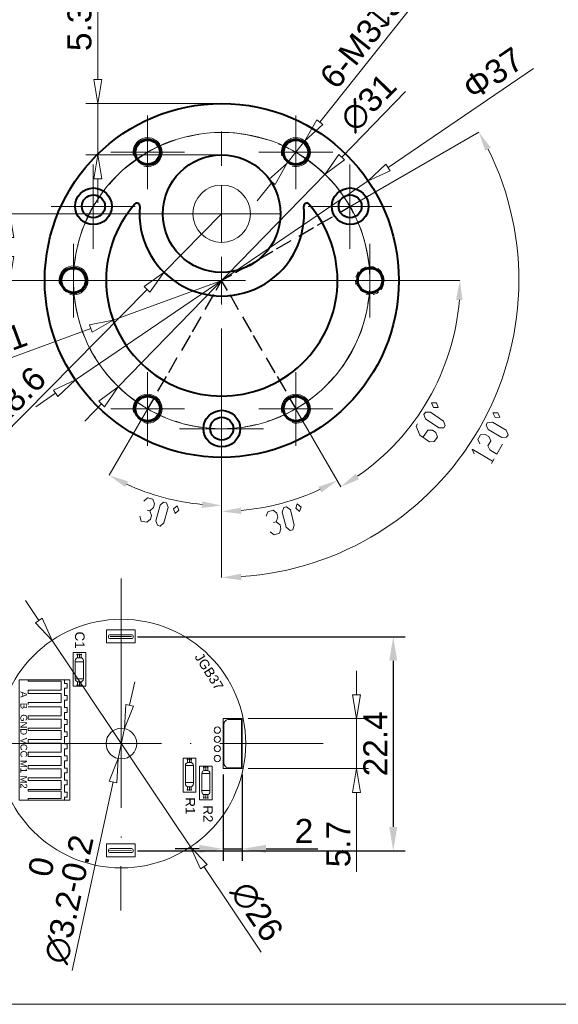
# Model space of a CAD drawing. Header units: millimetres. Extents: x 1871 to 2905, y 2083 to 2240.
# Tile 8 of 14: x 2535 to 2591, y 2083 to 2186. Entities that reach past the tile are written whole.
import ezdxf

# ---------------------------------------------------------------- set-up
doc = ezdxf.new("R2010")
doc.units = ezdxf.units.MM
doc.linetypes.add('ACAD_ISO04W100', pattern=[30, 24, -3, 0, -3])
doc.layers.add('PDF13_0', color=7, linetype='Continuous')
doc.layers.add('PDF13_粗实线层', color=7, linetype='Continuous')
doc.styles.get("Standard").update_dxf_attribs({"font": 'arial.ttf'})
doc.dimstyles.new('ISO-25', dxfattribs={"dimtxt": 2.5, "dimasz": 2.5, "dimexe": 1.25, "dimexo": 0.625, "dimtad": 1, "dimtxsty": 'Standard', "dimcen": 2.5, "dimadec": 0, "dimazin": 0, "dimtfac": 1, "dimtmove": 0, "dimatfit": 3, "dimfxl": 0, "dimarcsym": 0})
doc.dimstyles.new('ISO-252公差', dxfattribs={"dimtxt": 2.5, "dimasz": 2.5, "dimexe": 1.25, "dimexo": 0.625, "dimtad": 1, "dimdsep": 46, "dimtxsty": 'Standard', "dimblk": 'CLOSEDBLANK', "dimcen": 2.5, "dimadec": 0, "dimazin": 0, "dimtol": 1, "dimtm": 0.2, "dimtfac": 1, "dimtmove": 0, "dimatfit": 3, "dimldrblk": 'CLOSEDBLANK', "dimfxl": 0, "dimlwd": 5, "dimlwe": 5, "dimarcsym": 0})
doc.dimstyles.new('副本 ISO-25', dxfattribs={"dimtxt": 2.5, "dimasz": 2.5, "dimexe": 1.25, "dimexo": 0.625, "dimtad": 1, "dimtxsty": 'Standard', "dimblk": 'CLOSEDBLANK', "dimcen": 2.5, "dimadec": 0, "dimazin": 0, "dimtfac": 1, "dimtmove": 0, "dimatfit": 3, "dimldrblk": 'CLOSEDBLANK', "dimfxl": 0, "dimlwd": 5, "dimlwe": 5, "dimarcsym": 0})

# ---------------------------------------------------------------- blocks, each defined once
blk = doc.blocks.new('_ClosedBlank')
at = {"color": 0, "linetype": 'ByBlock', "lineweight": -2}
for p, q in [((-1, 0.167), (0, 0)), ((-1, 0.167), (-1, -0.167)), ((0, 0), (-1, -0.167))]:
    blk.add_line(p, q, dxfattribs=at)
blk = doc.blocks.new('*D225')
at = {"color": 0, "lineweight": 5, "transparency": 16777216}
for p, q in [((2570.35, 2115.56), (2570.35, 2118.06)), ((2559.02, 2113.06), (2571.6, 2113.06)), ((2570.35, 2113.06), (2570.35, 2107.84)), ((2559.02, 2107.84), (2571.6, 2107.84)), ((2570.35, 2105.34), (2570.35, 2097.04))]:
    blk.add_line(p, q, dxfattribs=at)
at = {"layer": 'Defpoints', "color": 0, "transparency": 16777216}
for p in [(2558.39, 2113.06), (2558.39, 2107.84), (2570.35, 2107.84)]:
    blk.add_point(p, dxfattribs=at)
at = {"color": 0, "lineweight": 5, "transparency": 16777216, "xscale": 2.5, "yscale": 2.5, "zscale": 2.5}
for p, rotation in [((2570.35, 2113.06), 270), ((2570.35, 2107.84), 90)]:
    blk.add_blockref('_ClosedBlank', p, dxfattribs=dict(at, rotation=rotation))
at = {"color": 0, "lineweight": 15, "transparency": 16777216, "insert": (2568.45, 2099.94), "char_height": 2.5, "attachment_point": 5, "rotation": 90}
blk.add_mtext('5.7', dxfattribs=at)
blk = doc.blocks.new('*D226')
at = {"color": 0, "lineweight": -2, "transparency": 16777216}
for p, q in [((2556.39, 2107.22), (2556.39, 2098.19)), ((2558.39, 2107.22), (2558.39, 2098.19)), ((2553.89, 2099.44), (2551.39, 2099.44)), ((2556.39, 2099.44), (2558.39, 2099.44)), ((2560.89, 2099.44), (2566.3, 2099.44))]:
    blk.add_line(p, q, dxfattribs=at)
at = {"color": 0, "transparency": 16777216}
for points in [[(2553.89, 2099.86), (2553.89, 2099.02), (2556.39, 2099.44)], [(2560.89, 2099.86), (2560.89, 2099.02), (2558.39, 2099.44)]]:
    blk.add_solid(points, dxfattribs=at)
at = {"layer": 'Defpoints', "color": 0, "transparency": 16777216}
for p in [(2556.39, 2107.84), (2558.39, 2107.84), (2556.39, 2099.44)]:
    blk.add_point(p, dxfattribs=at)
at = {"color": 0, "lineweight": 15, "transparency": 16777216, "insert": (2564.85, 2101.32), "char_height": 2.5, "attachment_point": 5}
blk.add_mtext('2', dxfattribs=at)
blk = doc.blocks.new('*D227')
at = {"color": 0, "lineweight": -2, "transparency": 16777216}
for p, q in [((2547.43, 2121.62), (2575.43, 2121.62)), ((2574.18, 2119.12), (2574.18, 2101.74)), ((2547.43, 2099.24), (2575.43, 2099.24))]:
    blk.add_line(p, q, dxfattribs=at)
at = {"color": 0, "transparency": 16777216}
for points in [[(2573.76, 2119.12), (2574.59, 2119.12), (2574.18, 2121.62)], [(2573.76, 2101.74), (2574.59, 2101.74), (2574.18, 2099.24)]]:
    blk.add_solid(points, dxfattribs=at)
at = {"layer": 'Defpoints', "color": 0, "transparency": 16777216}
for p in [(2546.81, 2121.62), (2546.81, 2099.24), (2574.18, 2099.24)]:
    blk.add_point(p, dxfattribs=at)
at = {"color": 0, "lineweight": 15, "transparency": 16777216, "insert": (2572.3, 2110.43), "char_height": 2.5, "attachment_point": 5, "rotation": 90}
blk.add_mtext('22.4', dxfattribs=at)
blk = doc.blocks.new('*D228')
at = {"color": 0, "lineweight": 5, "transparency": 16777216}
for p, q in [((2546.62, 2114.46), (2547.15, 2116.9)), ((2546.1, 2112.02), (2545.42, 2108.89)), ((2540.63, 2086.72), (2544.89, 2106.44))]:
    blk.add_line(p, q, dxfattribs=at)
at = {"layer": 'Defpoints', "color": 0, "transparency": 16777216}
for p in [(2546.1, 2112.02), (2545.42, 2108.89)]:
    blk.add_point(p, dxfattribs=at)
at = {"color": 0, "lineweight": 5, "transparency": 16777216, "xscale": 2.5, "yscale": 2.5, "zscale": 2.5}
for p, rotation in [((2546.1, 2112.02), 257.8019666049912), ((2545.42, 2108.89), 77.80196660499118)]:
    blk.add_blockref('_ClosedBlank', p, dxfattribs=dict(at, rotation=rotation))
at = {"color": 0, "lineweight": 20, "transparency": 16777216, "insert": (2538.59, 2094.53), "char_height": 2.5, "attachment_point": 5, "rotation": 77.802}
blk.add_mtext('∅3.2\\S 0^ -0.2;', dxfattribs=at)
blk = doc.blocks.new('*D151')
at = {"color": 0, "lineweight": 5, "transparency": 16777216}
for p, q in [((2543.3, 2179.9), (2543.3, 2190.15)), ((2555.63, 2177.4), (2542.05, 2177.4)), ((2543.3, 2172.02), (2543.3, 2177.4)), ((2555.61, 2172.02), (2542.05, 2172.02)), ((2543.3, 2169.52), (2543.3, 2167.02))]:
    blk.add_line(p, q, dxfattribs=at)
at = {"layer": 'Defpoints', "color": 0, "transparency": 16777216}
for p in [(2543.3, 2177.4), (2556.25, 2177.4), (2556.24, 2172.02)]:
    blk.add_point(p, dxfattribs=at)
at = {"color": 0, "lineweight": 5, "transparency": 16777216, "xscale": 2.5, "yscale": 2.5, "zscale": 2.5}
for p, rotation in [((2543.3, 2177.4), 270), ((2543.3, 2172.02), 90)]:
    blk.add_blockref('_ClosedBlank', p, dxfattribs=dict(at, rotation=rotation))
at = {"color": 0, "lineweight": 15, "transparency": 16777216, "insert": (2541.39, 2186.28), "char_height": 2.5, "attachment_point": 5, "rotation": 90}
blk.add_mtext('5.39', dxfattribs=at)
blk = doc.blocks.new('*D152')
at = {"color": 0, "lineweight": 5, "transparency": 16777216}
for p, q in [((2588.85, 2181.05), (2573.63, 2170.7)), ((2540.95, 2148.49), (2571.56, 2169.3)), ((2538.88, 2147.09), (2536.81, 2145.68))]:
    blk.add_line(p, q, dxfattribs=at)
at = {"layer": 'Defpoints', "color": 0, "transparency": 16777216}
for p in [(2571.56, 2169.3), (2540.95, 2148.49)]:
    blk.add_point(p, dxfattribs=at)
at = {"color": 0, "lineweight": 5, "transparency": 16777216, "xscale": 2.5, "yscale": 2.5, "zscale": 2.5}
for p, rotation in [((2571.56, 2169.3), 214.1988370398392), ((2540.95, 2148.49), 34.19883703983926)]:
    blk.add_blockref('_ClosedBlank', p, dxfattribs=dict(at, rotation=rotation))
at = {"color": 0, "lineweight": 20, "transparency": 16777216, "insert": (2584.6, 2180.53), "char_height": 2.5, "attachment_point": 5, "rotation": 34.1988}
blk.add_mtext('Φ37', dxfattribs=at)
blk = doc.blocks.new('*D153')
at = {"color": 0, "lineweight": 5, "transparency": 16777216}
for p, q in [((2578.5, 2190.53), (2566.5, 2175.45)), ((2563.07, 2171.13), (2564.95, 2173.49)), ((2561.51, 2169.18), (2559.95, 2167.22))]:
    blk.add_line(p, q, dxfattribs=at)
at = {"layer": 'Defpoints', "color": 0, "transparency": 16777216}
for p in [(2564.95, 2173.49), (2563.07, 2171.13)]:
    blk.add_point(p, dxfattribs=at)
at = {"color": 0, "lineweight": 5, "transparency": 16777216, "xscale": 2.5, "yscale": 2.5, "zscale": 2.5}
for p, rotation in [((2564.95, 2173.49), 231.4903306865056), ((2563.07, 2171.13), 51.49033068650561)]:
    blk.add_blockref('_ClosedBlank', p, dxfattribs=dict(at, rotation=rotation))
at = {"color": 0, "lineweight": 20, "transparency": 16777216, "insert": (2571.79, 2185.15), "char_height": 2.5, "attachment_point": 5, "rotation": 51.4903}
blk.add_mtext('6-M3{\\Fgdt|c0;x}3.5', dxfattribs=at)
blk = doc.blocks.new('*D154')
at = {"color": 0, "lineweight": 5, "transparency": 16777216}
for p, q in [((2575.46, 2178.64), (2568.79, 2171.78)), ((2545.43, 2147.77), (2567.05, 2169.99)), ((2543.69, 2145.98), (2541.95, 2144.19))]:
    blk.add_line(p, q, dxfattribs=at)
at = {"layer": 'Defpoints', "color": 0, "transparency": 16777216}
for p in [(2567.05, 2169.99), (2545.43, 2147.77)]:
    blk.add_point(p, dxfattribs=at)
at = {"color": 0, "lineweight": 5, "transparency": 16777216, "xscale": 2.5, "yscale": 2.5, "zscale": 2.5}
for p, rotation in [((2567.05, 2169.99), 225.7934806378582), ((2545.43, 2147.77), 45.79348063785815)]:
    blk.add_blockref('_ClosedBlank', p, dxfattribs=dict(at, rotation=rotation))
at = {"color": 0, "lineweight": 20, "transparency": 16777216, "insert": (2571.58, 2177.48), "char_height": 2.5, "attachment_point": 5, "rotation": 45.7935}
blk.add_mtext('∅31', dxfattribs=at)
blk = doc.blocks.new('*D155')
at = {"color": 0, "lineweight": 5, "transparency": 16777216}
for p, q in [((2556.25, 2158.9), (2544.9, 2154.72)), ((2527.45, 2148.31), (2542.56, 2153.86))]:
    blk.add_line(p, q, dxfattribs=at)
at = {"layer": 'Defpoints', "color": 0, "transparency": 16777216}
for p in [(2556.25, 2158.9), (2544.9, 2154.72)]:
    blk.add_point(p, dxfattribs=at)
at = {"color": 0, "lineweight": 5, "transparency": 16777216, "xscale": 2.5, "yscale": 2.5, "zscale": 2.5, "rotation": 20.18599027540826}
blk.add_blockref('_ClosedBlank', (2544.9, 2154.72), dxfattribs=at)
at = {"color": 0, "lineweight": 20, "transparency": 16777216, "insert": (2531.33, 2151.74), "char_height": 2.5, "attachment_point": 5, "rotation": 20.186}
blk.add_mtext('R12.1', dxfattribs=at)
blk = doc.blocks.new('*D133')
at = {"color": 0, "lineweight": 5, "transparency": 16777216}
for p, q in [((2556.24, 2165.87), (2550.2, 2159.73)), ((2533.1, 2142.36), (2548.45, 2157.95))]:
    blk.add_line(p, q, dxfattribs=at)
at = {"layer": 'Defpoints', "color": 0, "transparency": 16777216}
for p in [(2556.24, 2165.87), (2550.2, 2159.73)]:
    blk.add_point(p, dxfattribs=at)
at = {"color": 0, "lineweight": 5, "transparency": 16777216, "xscale": 2.5, "yscale": 2.5, "zscale": 2.5, "rotation": 45.45437397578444}
blk.add_blockref('_ClosedBlank', (2550.2, 2159.73), dxfattribs=at)
at = {"color": 0, "lineweight": 20, "transparency": 16777216, "insert": (2534.62, 2146.61), "char_height": 2.5, "attachment_point": 5, "rotation": 45.4544}
blk.add_mtext('R8.6', dxfattribs=at)
blk = doc.blocks.new('*D134')
at = {"color": 0, "lineweight": 5, "transparency": 16777216}
for p, q in [((2555.63, 2165.87), (2532.84, 2165.87)), ((2534.09, 2163.37), (2534.09, 2161.38)), ((2555.61, 2158.88), (2532.84, 2158.88))]:
    blk.add_line(p, q, dxfattribs=at)
at = {"layer": 'Defpoints', "color": 0, "transparency": 16777216}
for p in [(2556.25, 2165.87), (2534.09, 2158.88), (2556.24, 2158.88)]:
    blk.add_point(p, dxfattribs=at)
at = {"color": 0, "lineweight": 5, "transparency": 16777216, "xscale": 2.5, "yscale": 2.5, "zscale": 2.5}
for p, rotation in [((2534.09, 2165.87), 90), ((2534.09, 2158.88), 270)]:
    blk.add_blockref('_ClosedBlank', p, dxfattribs=dict(at, rotation=rotation))
at = {"color": 0, "lineweight": 20, "transparency": 16777216, "insert": (2532.19, 2162.37), "char_height": 2.5, "attachment_point": 5, "rotation": 90}
blk.add_mtext('7±0.02', dxfattribs=at)
blk = doc.blocks.new('*D156')
at = {"color": 0, "lineweight": 5, "transparency": 16777216}
for p, q in [((2537.12, 2123.32), (2535.73, 2125.4)), ((2538.52, 2121.25), (2553, 2099.66)), ((2560.38, 2088.65), (2554.39, 2097.58))]:
    blk.add_line(p, q, dxfattribs=at)
at = {"layer": 'Defpoints', "color": 0, "transparency": 16777216}
for p in [(2538.52, 2121.25), (2553, 2099.66)]:
    blk.add_point(p, dxfattribs=at)
at = {"color": 0, "lineweight": 5, "transparency": 16777216, "xscale": 2.5, "yscale": 2.5, "zscale": 2.5}
for p, rotation in [((2538.52, 2121.25), 303.8523589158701), ((2553, 2099.66), 123.8523589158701)]:
    blk.add_blockref('_ClosedBlank', p, dxfattribs=dict(at, rotation=rotation))
at = {"color": 0, "lineweight": 20, "transparency": 16777216, "insert": (2559.92, 2092.88), "char_height": 2.5, "attachment_point": 5, "rotation": 303.8524}
blk.add_mtext('∅26', dxfattribs=at)

msp = doc.modelspace()

# ---------------------------------------------------------------- linework, layer by layer
at = {"lineweight": 20}
for p, q in [((2556.239, 2168.869), (2556.239, 2162.869)), ((2550.091, 2165.869), (2562.387, 2165.869))]:
    msp.add_line(p, q, dxfattribs=at)
at = {"color": 1, "linetype": 'ACAD_ISO04W100', "lineweight": 15}
for p, q in [((2545.748, 2127.721), (2545.712, 2092.99)), ((2525.958, 2110.452), (2566.855, 2110.452))]:
    msp.add_line(p, q, dxfattribs=at)
at = {"lineweight": 15}
for p, q in [((2544.593, 2122.138), (2544.593, 2122.138)), ((2546.808, 2121.652), (2544.593, 2121.652)), ((2541.156, 2119.422), (2541.156, 2119.726)), ((2541.363, 2119.422), (2541.363, 2119.726)), ((2541.557, 2119.428), (2541.557, 2119.732)), ((2541.793, 2119.004), (2540.943, 2119.004)), ((2536.018, 2117.127), (2536.018, 2116.995)), ((2536.018, 2116.995), (2539.477, 2116.995)), ((2539.477, 2116.995), (2539.477, 2116.055)), ((2539.801, 2117.127), (2539.801, 2116.748)), ((2539.801, 2116.748), (2540.103, 2116.748)), ((2539.801, 2115.863), (2539.801, 2116.242)), ((2539.801, 2116.242), (2540.103, 2116.242)), ((2540.103, 2116.748), (2540.103, 2116.495)), ((2540.103, 2116.242), (2540.103, 2116.495)), ((2541.793, 2117.21), (2540.943, 2117.21)), ((2541.156, 2116.923), (2541.156, 2116.619)), ((2541.363, 2116.91), (2541.363, 2116.606)), ((2541.557, 2116.917), (2541.557, 2116.613)), ((2539.477, 2116.055), (2536.018, 2116.055)), ((2536.018, 2116.055), (2536.018, 2115.866)), ((2536.018, 2115.687), (2536.018, 2115.866)), ((2539.477, 2115.687), (2536.018, 2115.687)), ((2539.477, 2114.748), (2539.477, 2115.687)), ((2539.801, 2115.863), (2539.801, 2115.484)), ((2539.801, 2115.484), (2540.103, 2115.484)), ((2540.103, 2115.484), (2540.103, 2115.231)), ((2540.103, 2114.978), (2540.103, 2115.231)), ((2536.018, 2114.523), (2536.018, 2114.748)), ((2536.018, 2114.748), (2539.477, 2114.748)), ((2536.018, 2114.299), (2539.477, 2114.299)), ((2539.477, 2114.299), (2539.477, 2113.359)), ((2539.801, 2114.598), (2539.801, 2114.978)), ((2539.801, 2114.978), (2540.103, 2114.978)), ((2539.801, 2114.598), (2539.801, 2114.219)), ((2539.801, 2114.219), (2540.103, 2114.219)), ((2540.103, 2114.219), (2540.103, 2113.966)), ((2539.477, 2113.359), (2536.018, 2113.359)), ((2536.018, 2113.359), (2536.018, 2113.18)), ((2536.018, 2112.991), (2536.018, 2113.18)), ((2539.801, 2113.334), (2539.801, 2113.713)), ((2539.801, 2113.713), (2540.103, 2113.713)), ((2539.801, 2113.334), (2539.801, 2112.955)), ((2540.103, 2113.713), (2540.103, 2113.966)), ((2539.477, 2112.991), (2536.018, 2112.991)), ((2539.477, 2112.052), (2539.477, 2112.991)), ((2539.801, 2112.955), (2540.103, 2112.955)), ((2539.801, 2112.07), (2539.801, 2112.449)), ((2539.801, 2112.449), (2540.103, 2112.449)), ((2540.103, 2112.955), (2540.103, 2112.702)), ((2540.103, 2112.449), (2540.103, 2112.702)), ((2536.018, 2112.052), (2539.477, 2112.052)), ((2536.018, 2112.052), (2536.018, 2111.929)), ((2536.018, 2111.806), (2536.018, 2111.929)), ((2536.018, 2111.806), (2539.477, 2111.806)), ((2539.477, 2111.806), (2539.477, 2110.866)), ((2539.801, 2112.07), (2539.801, 2111.691)), ((2539.801, 2111.691), (2540.103, 2111.691)), ((2539.801, 2110.806), (2539.801, 2111.185)), ((2539.801, 2111.185), (2540.103, 2111.185)), ((2540.103, 2111.691), (2540.103, 2111.438)), ((2540.103, 2111.185), (2540.103, 2111.438)), ((2539.477, 2110.866), (2536.018, 2110.866)), ((2536.018, 2110.866), (2536.018, 2110.678)), ((2536.018, 2110.499), (2536.018, 2110.678)), ((2539.477, 2110.499), (2536.018, 2110.499)), ((2539.477, 2109.559), (2539.477, 2110.499)), ((2539.801, 2110.806), (2539.801, 2110.426)), ((2539.801, 2110.426), (2540.103, 2110.426)), ((2540.103, 2110.426), (2540.103, 2110.173)), ((2540.103, 2109.92), (2540.103, 2110.173)), ((2556.671, 2110.452), (2558.671, 2110.452)), ((2536.018, 2109.334), (2536.018, 2109.559)), ((2536.018, 2109.559), (2539.477, 2109.559)), ((2536.018, 2109.334), (2536.018, 2109.11)), ((2536.018, 2109.11), (2539.477, 2109.11)), ((2539.477, 2109.11), (2539.477, 2108.17)), ((2539.801, 2109.541), (2539.801, 2109.92)), ((2539.801, 2109.92), (2540.103, 2109.92)), ((2539.801, 2109.541), (2539.801, 2109.162)), ((2539.801, 2109.162), (2540.103, 2109.162)), ((2540.103, 2109.162), (2540.103, 2108.909)), ((2539.477, 2108.17), (2536.018, 2108.17)), ((2536.018, 2108.17), (2536.018, 2107.991)), ((2536.018, 2107.803), (2536.018, 2107.991)), ((2539.801, 2108.277), (2539.801, 2108.656)), ((2539.801, 2108.656), (2540.103, 2108.656)), ((2539.801, 2108.277), (2539.801, 2107.898)), ((2540.103, 2108.656), (2540.103, 2108.909)), ((2553.294, 2108.167), (2552.445, 2108.167)), ((2552.658, 2108.454), (2552.658, 2108.758)), ((2552.864, 2108.467), (2552.864, 2108.771)), ((2553.058, 2108.46), (2553.058, 2108.764)), ((2539.477, 2107.803), (2536.018, 2107.803)), ((2539.477, 2106.863), (2539.477, 2107.803)), ((2539.801, 2107.898), (2540.103, 2107.898)), ((2539.801, 2107.013), (2539.801, 2107.392)), ((2539.801, 2107.392), (2540.103, 2107.392)), ((2539.801, 2107.013), (2539.801, 2106.633)), ((2540.103, 2107.898), (2540.103, 2107.645)), ((2540.103, 2107.392), (2540.103, 2107.645)), ((2555.017, 2107.338), (2554.167, 2107.338)), ((2554.38, 2107.625), (2554.38, 2107.929)), ((2554.587, 2107.638), (2554.587, 2107.942)), ((2554.781, 2107.631), (2554.781, 2107.935)), ((2536.018, 2106.73), (2536.018, 2106.863)), ((2536.018, 2106.863), (2539.477, 2106.863)), ((2536.018, 2106.73), (2536.018, 2106.598)), ((2536.018, 2106.598), (2539.477, 2106.598)), ((2539.477, 2106.598), (2539.477, 2105.658)), ((2539.801, 2106.633), (2540.103, 2106.633)), ((2539.801, 2105.748), (2539.801, 2106.127)), ((2539.801, 2106.127), (2540.103, 2106.127)), ((2540.103, 2106.633), (2540.103, 2106.38)), ((2540.103, 2106.127), (2540.103, 2106.38)), ((2553.294, 2106.373), (2552.445, 2106.373)), ((2552.658, 2105.954), (2552.658, 2105.65)), ((2552.864, 2105.954), (2552.864, 2105.65)), ((2553.058, 2105.948), (2553.058, 2105.644)), ((2539.477, 2105.658), (2536.018, 2105.658)), ((2536.018, 2105.658), (2536.018, 2105.469)), ((2539.477, 2105.469), (2536.018, 2105.469)), ((2539.477, 2105.469), (2539.477, 2104.698)), ((2539.801, 2105.748), (2539.801, 2105.369)), ((2539.801, 2105.369), (2540.103, 2105.369)), ((2540.103, 2105.369), (2540.103, 2105.116)), ((2540.103, 2104.863), (2540.103, 2105.116)), ((2555.017, 2105.544), (2554.167, 2105.544)), ((2554.38, 2105.126), (2554.38, 2104.822)), ((2554.587, 2105.126), (2554.587, 2104.822)), ((2554.781, 2105.12), (2554.781, 2104.816)), ((2539.477, 2104.698), (2536.018, 2104.698)), ((2536.018, 2104.698), (2536.018, 2104.518)), ((2539.801, 2104.518), (2539.801, 2104.863)), ((2539.801, 2104.863), (2540.103, 2104.863)), ((2546.808, 2099.244), (2544.403, 2099.261))]:
    msp.add_line(p, q, dxfattribs=at)
at = {"lineweight": 20}
msp.add_lwpolyline([(2408.082, 2239.768), (2647.73, 2239.768), (2647.73, 2083.183), (2408.082, 2083.183)], close=True, dxfattribs=at)
at = {"lineweight": 15}
for points in [[(2547.194, 2122.332), (2547.194, 2120.995), (2544.197, 2120.995), (2544.197, 2122.332)], [(2542.029, 2119.99), (2542.029, 2116.441), (2540.71, 2116.441), (2540.71, 2119.99)], [(2540.359, 2117.127), (2540.359, 2104.518), (2535.064, 2104.518), (2535.064, 2117.127)], [(2558.395, 2113.06), (2558.395, 2107.844), (2556.395, 2107.844), (2556.395, 2113.06)], [(2553.531, 2105.386), (2553.531, 2108.936), (2552.212, 2108.936), (2552.212, 2105.386)], [(2555.253, 2104.558), (2555.253, 2108.107), (2553.934, 2108.107), (2553.934, 2104.558)], [(2547.194, 2099.958), (2547.194, 2098.621), (2544.197, 2098.621), (2544.197, 2099.958)]]:
    msp.add_lwpolyline(points, close=True, dxfattribs=at)
for points in [[(2546.999, 2121.652), (2546.999, 2121.619, -0.4142136), (2546.808, 2121.428), (2544.593, 2121.428, -0.4142136), (2544.403, 2121.619), (2544.403, 2121.652, -0.4142136), (2544.593, 2121.842), (2546.808, 2121.842, -0.4142136)], [(2541.793, 2119.135), (2541.793, 2117.21, -0.4142136), (2541.493, 2116.91), (2541.243, 2116.91, -0.4142136), (2540.943, 2117.21), (2540.943, 2119.135, -0.4142136), (2541.243, 2119.435), (2541.493, 2119.435, -0.4142136)], [(2558.315, 2112.983), (2558.315, 2107.912), (2556.981, 2107.912, -0.4142136), (2556.481, 2108.412), (2556.481, 2112.483, -0.4142136), (2556.981, 2112.983)], [(2553.294, 2106.241), (2553.294, 2108.167, 0.4142136), (2552.994, 2108.467), (2552.745, 2108.467, 0.4142136), (2552.445, 2108.167), (2552.445, 2106.241, 0.4142136), (2552.745, 2105.941), (2552.994, 2105.941, 0.4142136)], [(2555.017, 2105.413), (2555.017, 2107.338, 0.4142136), (2554.717, 2107.638), (2554.467, 2107.638, 0.4142136), (2554.167, 2107.338), (2554.167, 2105.413, 0.4142136), (2554.467, 2105.113), (2554.717, 2105.113, 0.4142136)], [(2546.999, 2099.278), (2546.999, 2099.244, -0.4142136), (2546.808, 2099.054), (2544.593, 2099.054, -0.4142136), (2544.403, 2099.244), (2544.403, 2099.278, -0.4142136), (2544.593, 2099.468), (2546.808, 2099.468, -0.4142136)]]:
    msp.add_lwpolyline(points, format="xyb", close=True, dxfattribs=at)
at = {"lineweight": 20}
for centre, radius in [((2556.239, 2158.881), 15.5), ((2556.239, 2165.869), 3), ((2545.758, 2110.452), 1.6)]:
    msp.add_circle(centre, radius, dxfattribs=at)
at = {"lineweight": 15}
for centre, radius in [((2545.758, 2110.452), 13), ((2541.156, 2119.764), 0.0379), ((2541.363, 2119.764), 0.0379), ((2541.557, 2119.77), 0.0379), ((2541.156, 2116.581), 0.0379), ((2541.363, 2116.568), 0.0379), ((2541.557, 2116.575), 0.0379), ((2555.787, 2111.86), 0.328), ((2555.787, 2110.897), 0.328), ((2555.787, 2109.913), 0.328), ((2555.787, 2108.888), 0.328), ((2552.658, 2108.796), 0.0379), ((2552.864, 2108.809), 0.0379), ((2553.058, 2108.802), 0.0379), ((2554.38, 2107.967), 0.0379), ((2554.587, 2107.98), 0.0379), ((2554.781, 2107.973), 0.0379), ((2552.658, 2105.612), 0.0379), ((2552.864, 2105.612), 0.0379), ((2553.058, 2105.606), 0.0379), ((2554.38, 2104.784), 0.0379), ((2554.587, 2104.784), 0.0379), ((2554.781, 2104.778), 0.0379)]:
    msp.add_circle(centre, radius, dxfattribs=at)
at = {"layer": 'PDF13_0', "lineweight": 0}
msp.add_lwpolyline([(2563.615, 2170.855, 3.7322887), (2562.548, 2171.922, -3.7322887)], format="xyb", close=True, dxfattribs=at)
at = {"layer": 'PDF13_0', "lineweight": 40}
msp.add_lwpolyline([(2547.677, 2166.652, 0.7250999), (2547.168, 2166.878, 2.2094884), (2565.341, 2166.878, 0.7250642), (2564.832, 2166.652)], format="xyb", dxfattribs=at)
at = {"layer": 'PDF13_0', "lineweight": 25}
for points in [[(2568.224, 2165.791), (2568.224, 2165.791)], [(2568.598, 2166.009), (2569.656, 2166.632)], [(2566.263, 2164.671), (2567.819, 2165.542)], [(2564.302, 2163.519), (2565.858, 2164.422)], [(2561.967, 2162.18), (2563.523, 2163.083)], [(2563.928, 2163.301), (2563.928, 2163.301)], [(2560.037, 2161.06), (2561.593, 2161.962)], [(2557.702, 2159.721), (2559.259, 2160.624)], [(2559.632, 2160.842), (2559.632, 2160.842)], [(2556.862, 2157.822), (2556.239, 2158.881), (2555.616, 2157.822)], [(2556.239, 2158.881), (2557.297, 2159.472)], [(2555.399, 2157.418), (2554.496, 2155.861)], [(2557.08, 2157.418), (2557.982, 2155.861)], [(2554.278, 2155.487), (2554.278, 2155.487)], [(2558.2, 2155.487), (2558.2, 2155.487)], [(2554.06, 2155.083), (2553.157, 2153.526)], [(2558.418, 2155.083), (2559.321, 2153.526)], [(2552.939, 2153.122), (2552.036, 2151.565)], [(2559.539, 2153.122), (2560.442, 2151.565)], [(2551.57, 2150.787), (2550.667, 2149.23)], [(2551.819, 2151.192), (2551.819, 2151.192)], [(2560.691, 2151.192), (2560.691, 2151.192)], [(2560.909, 2150.787), (2561.811, 2149.23)], [(2550.449, 2148.857), (2549.546, 2147.3)], [(2562.029, 2148.857), (2562.932, 2147.3)], [(2549.11, 2146.522), (2548.488, 2145.464)], [(2549.328, 2146.896), (2549.328, 2146.896)], [(2563.15, 2146.896), (2563.15, 2146.896)], [(2563.368, 2146.522), (2563.99, 2145.464)]]:
    msp.add_lwpolyline(points, dxfattribs=at)
at = {"layer": 'PDF13_0', "lineweight": 0}
for points in [[(2570.559, 2159.783), (2570.434, 2159.628), (2570.279, 2159.254), (2570.279, 2159.223)], [(2571.337, 2160.313), (2570.995, 2160.157), (2570.777, 2160.001)], [(2572.271, 2160.25), (2572.115, 2160.313), (2571.742, 2160.375), (2571.648, 2160.344)], [(2572.987, 2159.69), (2572.8, 2159.939), (2572.551, 2160.126)], [(2570.247, 2158.912), (2570.247, 2158.881), (2570.279, 2158.476)], [(2572.862, 2157.916), (2573.018, 2158.134), (2573.174, 2158.476)], [(2573.236, 2158.787), (2573.236, 2158.881), (2573.174, 2159.254), (2573.111, 2159.41)], [(2572.084, 2157.418), (2572.115, 2157.418), (2572.489, 2157.573), (2572.644, 2157.698)], [(2571.337, 2157.418), (2571.742, 2157.386), (2571.773, 2157.386)]]:
    msp.add_lwpolyline(points, dxfattribs=at)
at = {"layer": 'PDF13_0', "lineweight": 40}
for centre, radius in [((2556.255, 2158.896), 18.507), ((2548.503, 2172.313), 1.354), ((2548.503, 2172.313), 1.261), ((2564.006, 2172.313), 1.354), ((2564.006, 2172.313), 1.261), ((2556.239, 2165.869), 6.148), ((2542.838, 2166.648), 1.914), ((2542.838, 2166.648), 1.199), ((2569.672, 2166.648), 1.914), ((2569.672, 2166.648), 1.199), ((2540.752, 2158.896), 1.354), ((2540.752, 2158.896), 1.261), ((2571.757, 2158.896), 1.354), ((2571.757, 2158.896), 1.261), ((2548.503, 2145.479), 1.354), ((2548.503, 2145.479), 1.261), ((2564.006, 2145.479), 1.354), ((2564.006, 2145.479), 1.261), ((2556.255, 2143.393), 1.914), ((2556.255, 2143.393), 1.199)]:
    msp.add_circle(centre, radius, dxfattribs=at)
at = {"layer": 'PDF13_0', "lineweight": 0}
for centre in [(2548.503, 2172.313), (2564.006, 2172.313), (2564.006, 2172.313), (2564.006, 2172.313), (2540.752, 2158.896), (2548.503, 2145.479), (2564.006, 2145.479)]:
    msp.add_arc(centre, 1.51, 254.99817, 195.00183, dxfattribs=at)
at = {"layer": 'PDF13_0', "lineweight": 40}
msp.add_arc((2556.255, 2165.869), 8.607, 174.91883, 5.08117, dxfattribs=at)
at = {"layer": 'PDF13_粗实线层', "lineweight": 18}
for points in [[(2544.659, 2172.298), (2545.997, 2172.298), (2548.488, 2172.298), (2548.488, 2174.788), (2548.488, 2176.127)], [(2560.13, 2172.298), (2561.5, 2172.298), (2563.99, 2172.298), (2563.99, 2174.788), (2563.99, 2176.127)], [(2553.811, 2174.165), (2553.562, 2174.134), (2552.628, 2173.916)], [(2561.033, 2173.605), (2560.255, 2173.823), (2558.916, 2174.134), (2557.578, 2174.321), (2556.239, 2174.352), (2555.025, 2174.321)], [(2556.239, 2170.866), (2556.239, 2174.477)], [(2569.687, 2166.632), (2583.135, 2174.383)], [(2551.445, 2173.605), (2550.947, 2173.418), (2549.702, 2172.92), (2548.488, 2172.298), (2547.367, 2171.551), (2546.277, 2170.741), (2546.184, 2170.648)], [(2563.274, 2172.671), (2562.776, 2172.92), (2562.154, 2173.169)], [(2552.348, 2172.298), (2550.978, 2172.298), (2548.488, 2172.298), (2548.488, 2169.776), (2548.488, 2168.438)], [(2563.928, 2172.298), (2564.022, 2172.298)], [(2563.99, 2172.235), (2563.99, 2172.329)], [(2567.85, 2172.298), (2566.481, 2172.298), (2563.99, 2172.298), (2563.99, 2169.776), (2563.99, 2168.438)], [(2568.753, 2167.971), (2568.1, 2168.842), (2567.197, 2169.838), (2566.201, 2170.741), (2565.142, 2171.551), (2564.333, 2172.08)], [(2538.433, 2166.632), (2540.332, 2166.632), (2542.822, 2166.632), (2542.822, 2169.122), (2542.822, 2171.021)], [(2565.267, 2166.632), (2567.166, 2166.632), (2569.656, 2166.632), (2569.656, 2169.122), (2569.656, 2171.021)], [(2545.281, 2169.838), (2544.472, 2168.936)], [(2543.725, 2167.971), (2543.538, 2167.753), (2542.822, 2166.632), (2542.199, 2165.418), (2541.67, 2164.173), (2541.266, 2162.896), (2541.203, 2162.492)], [(2553.749, 2165.869), (2556.239, 2165.869), (2556.239, 2168.391)], [(2570.03, 2165.885), (2569.656, 2166.632), (2569.438, 2166.974)], [(2547.211, 2166.632), (2545.312, 2166.632), (2542.822, 2166.632), (2542.822, 2164.11), (2542.822, 2162.212)], [(2558.729, 2165.869), (2556.239, 2165.869), (2556.239, 2163.379)], [(2574.045, 2166.632), (2572.146, 2166.632), (2569.656, 2166.632), (2569.656, 2164.11), (2569.656, 2162.212)], [(2571.742, 2158.881), (2571.679, 2160.219), (2571.493, 2161.558), (2571.213, 2162.896), (2570.808, 2164.173), (2570.528, 2164.795)], [(2536.907, 2158.881), (2538.246, 2158.881), (2540.736, 2158.881), (2540.736, 2161.371), (2540.736, 2162.71)], [(2567.882, 2158.881), (2569.22, 2158.881), (2571.742, 2158.881), (2571.742, 2161.371), (2571.742, 2162.71)], [(2540.954, 2161.309), (2540.799, 2160.219), (2540.799, 2160.095)], [(2553.749, 2158.881), (2556.239, 2158.881), (2556.239, 2161.371)], [(2556.239, 2160.873), (2556.239, 2157.262)], [(2556.208, 2158.881), (2532.643, 2158.881)], [(2551.258, 2158.881), (2535.257, 2158.881)], [(2540.736, 2158.881), (2540.799, 2157.511), (2540.985, 2156.172), (2541.266, 2154.865), (2541.67, 2153.557), (2541.95, 2152.935)], [(2544.596, 2158.881), (2543.258, 2158.881), (2540.736, 2158.881), (2540.736, 2156.359), (2540.736, 2155.021)], [(2558.729, 2158.881), (2556.239, 2158.881), (2556.239, 2156.359)], [(2561.251, 2158.881), (2577.221, 2158.881)], [(2571.742, 2158.881), (2571.742, 2158.881)], [(2575.571, 2158.881), (2574.232, 2158.881), (2571.742, 2158.881), (2571.742, 2156.359), (2571.742, 2155.021)], [(2577.252, 2158.881), (2581.143, 2158.881)], [(2571.524, 2156.452), (2571.679, 2157.511), (2571.679, 2157.667)], [(2568.753, 2149.76), (2568.94, 2149.977), (2569.656, 2151.129), (2570.279, 2152.312), (2570.808, 2153.557), (2571.213, 2154.865), (2571.306, 2155.27)], [(2556.239, 2153.869), (2556.239, 2137.868)], [(2542.448, 2151.845), (2542.822, 2151.129), (2543.04, 2150.787)], [(2543.725, 2149.76), (2544.379, 2148.919), (2545.281, 2147.923), (2546.277, 2146.989), (2547.367, 2146.18), (2548.145, 2145.682)], [(2544.659, 2145.464), (2545.997, 2145.464), (2548.488, 2145.464), (2548.488, 2147.954), (2548.488, 2149.293)], [(2560.13, 2145.464), (2561.5, 2145.464), (2563.99, 2145.464), (2563.99, 2147.954), (2563.99, 2149.293)], [(2567.197, 2147.923), (2568.006, 2148.826)], [(2551.85, 2143.378), (2553.749, 2143.378), (2556.239, 2143.378), (2556.239, 2145.868), (2556.239, 2147.767)], [(2561.033, 2144.156), (2561.531, 2144.312), (2562.776, 2144.841), (2563.99, 2145.464), (2565.142, 2146.18), (2566.201, 2146.989), (2566.294, 2147.082)], [(2548.488, 2145.432), (2544.472, 2138.522)], [(2552.348, 2145.464), (2550.978, 2145.464), (2548.488, 2145.464), (2548.488, 2142.942), (2548.488, 2141.604)], [(2549.204, 2145.09), (2549.702, 2144.841), (2550.324, 2144.561)], [(2567.85, 2145.464), (2566.481, 2145.464), (2563.99, 2145.464), (2563.99, 2142.942), (2563.99, 2141.604)], [(2568.691, 2137.308), (2563.99, 2145.432), (2568.317, 2137.961)], [(2551.445, 2144.156), (2552.223, 2143.907), (2553.562, 2143.627), (2554.9, 2143.44), (2556.239, 2143.378), (2557.453, 2143.44)], [(2560.628, 2143.378), (2558.729, 2143.378), (2556.239, 2143.378), (2556.239, 2140.888), (2556.239, 2138.989)], [(2558.667, 2143.565), (2558.916, 2143.627), (2559.85, 2143.814)], [(2577.283, 2142.475), (2577.781, 2143.222), (2578.279, 2143.222), (2578.621, 2142.973), (2578.808, 2142.506), (2578.466, 2142.039), (2577.968, 2142.008), (2576.94, 2142.724), (2576.567, 2143.658), (2576.723, 2143.907)], [(2583.229, 2141.79), (2583.011, 2142.257), (2583.291, 2142.755), (2583.789, 2142.786), (2584.163, 2142.569), (2584.38, 2142.133), (2584.069, 2141.604), (2584.287, 2141.168), (2585.003, 2140.732), (2585.595, 2141.759)], [(2582.637, 2140.763), (2582.419, 2141.23), (2584.567, 2139.985)], [(2584.443, 2139.736), (2584.723, 2140.234)], [(2556.239, 2134.724), (2556.239, 2137.837), (2556.239, 2135.346)], [(2556.239, 2137.837), (2556.239, 2127.813)], [(2548.114, 2135.813), (2548.488, 2136.156), (2549.048, 2136), (2549.235, 2135.533), (2549.11, 2135.128), (2548.737, 2134.786), (2548.457, 2134.879)], [(2548.737, 2134.786), (2548.923, 2134.319), (2548.799, 2133.914), (2548.425, 2133.603), (2547.834, 2133.728), (2547.678, 2134.226)], [(2560.877, 2134.226), (2561.064, 2134.693), (2561.624, 2134.848), (2561.998, 2134.537), (2562.123, 2134.132), (2561.936, 2133.634), (2561.656, 2133.572)], [(2561.936, 2133.634), (2562.34, 2133.323), (2562.434, 2132.918), (2562.278, 2132.451), (2561.718, 2132.296), (2561.313, 2132.607)]]:
    msp.add_lwpolyline(points, dxfattribs=at)
for points in [[(2556.301, 2158.881), (2556.208, 2158.881)], [(2556.239, 2158.912), (2556.239, 2158.818)], [(2579.462, 2143.471), (2578.933, 2143.471), (2577.563, 2144.405), (2577.376, 2144.872), (2577.532, 2145.121), (2578.061, 2145.121), (2579.431, 2144.187), (2579.618, 2143.72)], [(2578.372, 2145.619), (2578.186, 2146.086), (2578.684, 2146.086), (2578.87, 2145.619)], [(2586.03, 2142.506), (2585.532, 2142.475), (2584.1, 2143.285), (2583.882, 2143.751), (2584.007, 2144.001), (2584.536, 2144.063), (2585.968, 2143.222), (2586.186, 2142.755)], [(2584.816, 2144.561), (2584.598, 2145.028), (2585.096, 2145.059), (2585.314, 2144.592)], [(2549.546, 2133.292), (2549.359, 2133.759), (2549.795, 2135.378), (2550.169, 2135.689), (2550.48, 2135.627), (2550.636, 2135.16), (2550.2, 2133.541), (2549.826, 2133.198)], [(2551.196, 2135.004), (2551.601, 2135.315), (2551.756, 2134.848), (2551.383, 2134.506)], [(2563.399, 2132.731), (2562.994, 2133.074), (2562.558, 2134.662), (2562.745, 2135.16), (2563.025, 2135.222), (2563.43, 2134.911), (2563.835, 2133.292), (2563.679, 2132.825)], [(2563.99, 2135.066), (2564.146, 2135.533), (2564.551, 2135.191), (2564.364, 2134.724)]]:
    msp.add_lwpolyline(points, close=True, dxfattribs=at)
for centre, radius, start, end in [((2556.255, 2158.896), 31.052, 273.76282, 26.23535), ((2556.255, 2158.896), 24.92, 304.68933, 355.30884), ((2556.255, 2158.896), 23.519, 244.97314, 265.0287), ((2556.256, 2158.952), 24.197, 274.83229, 295.13445)]:
    msp.add_arc(centre, radius, start, end, dxfattribs=at)
at = {"layer": 'PDF13_粗实线层', "lineweight": 15, "transparency": 33554559}
for points in [[(2583.789, 2172.453), (2584.38, 2172.765), (2583.135, 2174.383)], [(2580.738, 2156.857), (2581.423, 2156.826), (2581.143, 2158.881)], [(2546.153, 2137.276), (2546.464, 2137.868), (2544.472, 2138.522)], [(2566.356, 2137.308), (2566.668, 2136.716), (2568.317, 2137.961)], [(2570.59, 2138.086), (2570.247, 2138.677), (2568.691, 2137.308)], [(2554.216, 2135.782), (2554.184, 2135.097), (2556.239, 2135.346)], [(2558.294, 2134.475), (2558.262, 2135.128), (2556.239, 2134.724)], [(2558.294, 2127.533), (2558.262, 2128.218), (2556.239, 2127.813)]]:
    msp.add_solid(points, dxfattribs=at)

# ---------------------------------------------------------------- texts
at = {"lineweight": 15, "char_height": 1, "attachment_point": 1}
for s, width, insert, rotation in [('C1', 4.62093, (2541.91, 2122.167), 270), ('JGB37', 16.54899, (2554.215, 2120.064), 302.17411), ('R1', 4.62093, (2553.462, 2104.825), 270), ('R2', 4.62093, (2555.312, 2103.997), 270)]:
    msp.add_mtext_dynamic_manual_height_columns(s, width=width, gutter_width=12.5, heights=[0], dxfattribs=dict(at, insert=insert, rotation=rotation))
at = {"lineweight": 20, "insert": (2535.908, 2116.995), "char_height": 0.7, "attachment_point": 1, "rotation": 270}
msp.add_mtext_dynamic_manual_height_columns('    A  B  GND VCC M1 M2', width=35.06258, gutter_width=12.5, heights=[0], dxfattribs=at)

# ---------------------------------------------------------------- dimensions: what is measured, and where the dimension line sits
at = {"lineweight": 20}
dim = msp.add_diameter_dim_2p(p1=(2563.066, 2171.132), p2=(2564.946, 2173.495), text='6-M3{\\Fgdt|c0;x}3.5', dimstyle='副本 ISO-25', dxfattribs=at)
dim.commit()
dim.dimension.update_dxf_attribs({"geometry": '*D153', "text_midpoint": (2571.791, 2185.152)})
at = {"lineweight": 15}
for base, p1, p2, angle, text, dimstyle, picture, middle in [((2543.297, 2177.403), (2556.239, 2172.017), (2556.255, 2177.403), 90, '5.39', 'ISO-252公差', '*D151', (2541.395, 2186.277)), ((2574.177, 2099.244), (2546.808, 2121.619), (2546.808, 2099.244), 270, '22.4', 'ISO-25', '*D227', (2572.296, 2110.431)), ((2570.347, 2107.844), (2558.395, 2113.06), (2558.395, 2107.844), 270, '5.7', '副本 ISO-25', '*D225', (2568.451, 2099.943))]:
    dim = msp.add_linear_dim(base=base, p1=p1, p2=p2, angle=angle, text=text, dimstyle=dimstyle, dxfattribs=at)
    dim.commit()
    dim.dimension.update_dxf_attribs({"geometry": picture, "text_midpoint": middle})
at = {"lineweight": 20}
dim = msp.add_diameter_dim_2p(p1=(2540.948, 2148.494), p2=(2571.561, 2169.298), text='Φ37', dimstyle='副本 ISO-25', dxfattribs=at)
dim.commit()
dim.dimension.update_dxf_attribs({"geometry": '*D152', "text_midpoint": (2585.704, 2178.909), "dimtype": 163})
dim = msp.add_diameter_dim_2p(p1=(2545.432, 2147.77), p2=(2567.046, 2169.992), dimstyle='副本 ISO-25', dxfattribs=at)
dim.commit()
dim.dimension.update_dxf_attribs({"geometry": '*D154', "text_midpoint": (2571.584, 2177.484)})
dim = msp.add_linear_dim(base=(2534.092, 2158.881), p1=(2556.255, 2165.869), p2=(2556.239, 2158.881), angle=90, text='7±0.02', dimstyle='副本 ISO-25', dxfattribs=at)
dim.commit()
dim.dimension.update_dxf_attribs({"geometry": '*D134', "text_midpoint": (2534.092, 2162.375), "dimtype": 160})
for center, mpoint, text, picture, middle in [((2556.239, 2165.869), (2550.201, 2159.735), 'R8.6', '*D133', (2535.971, 2145.277)), ((2556.255, 2158.896), (2544.903, 2154.723), 'R12.1', '*D155', (2531.98, 2149.971))]:
    dim = msp.add_radius_dim(center=center, mpoint=mpoint, text=text, dimstyle='副本 ISO-25', dxfattribs=at)
    dim.commit()
    dim.dimension.update_dxf_attribs({"geometry": picture, "text_midpoint": middle, "dimtype": 164})
for p1, p2, dimstyle, picture, middle in [((2538.516, 2121.248), (2552.999, 2099.656), '副本 ISO-25', '*D156', (2558.28, 2091.783)), ((2546.096, 2112.016), (2545.419, 2108.888), 'ISO-252公差', '*D228', (2542.149, 2093.76))]:
    dim = msp.add_diameter_dim_2p(p1=p1, p2=p2, dimstyle=dimstyle, dxfattribs=at)
    dim.commit()
    dim.dimension.update_dxf_attribs({"geometry": picture, "text_midpoint": middle, "dimtype": 163})
at = {"lineweight": 15}
dim = msp.add_linear_dim(base=(2556.395, 2099.439), p1=(2558.395, 2107.844), p2=(2556.395, 2107.844), dimstyle='ISO-25', dxfattribs=at)
dim.commit()
dim.dimension.update_dxf_attribs({"geometry": '*D226', "text_midpoint": (2564.848, 2099.439), "dimtype": 160})

doc.saveas('drawing.dxf')
